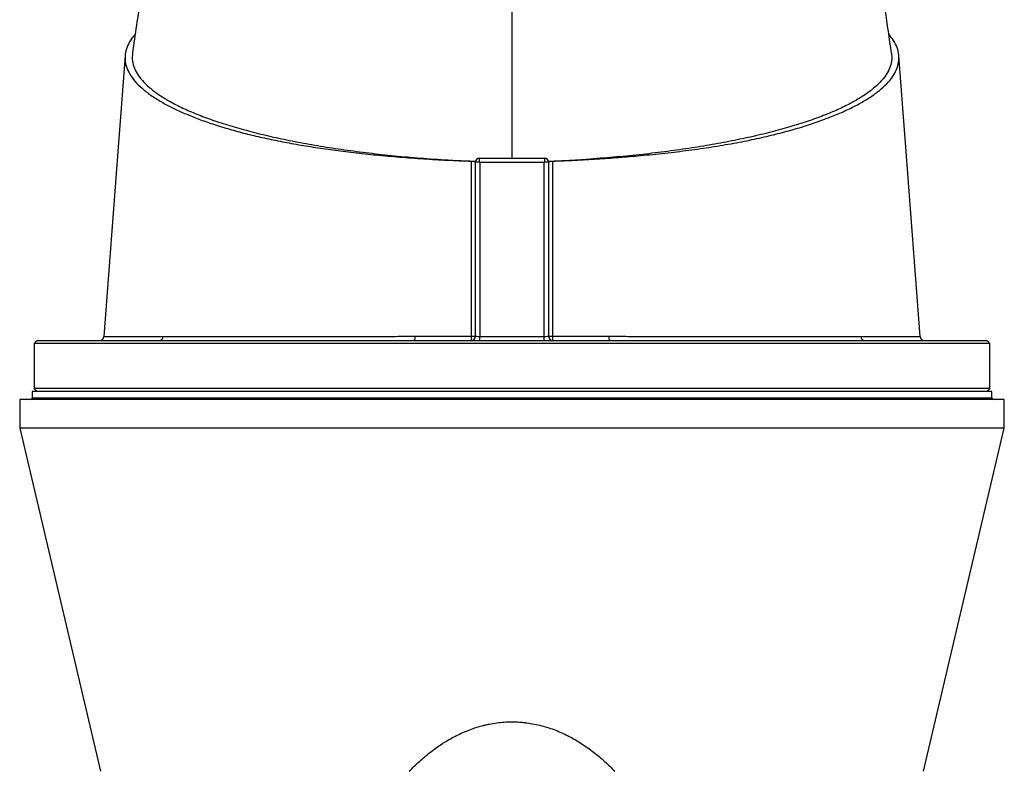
# Model space of a CAD drawing. Header units: millimetres. Extents: x 1225 to 2867, y 133 to 3867.
# Tile 8 of 10: x 1708 to 2383, y 2867 to 3382. Entities that reach past the tile are written whole.
import ezdxf

# ---------------------------------------------------------------- set-up
doc = ezdxf.new("R2010")
doc.units = ezdxf.units.MM

msp = doc.modelspace()

# ---------------------------------------------------------------- linework, layer by layer
at = {"color": 7, "linetype": 'Continuous', "lineweight": 25}
for p, q in [((2045.54, 3287), (2045.54, 3424.91)), ((2020.54, 3285.02), (2020.59, 3285.02)), ((2020.54, 3165), (2020.54, 3284.5)), ((2023.04, 3287), (2068.04, 3287)), ((2023.04, 3287), (2023.04, 3287)), ((2023.54, 3284.16), (2023.54, 3164.84)), ((2067.54, 3284.16), (2023.54, 3284.16)), ((2067.54, 3164.84), (2067.54, 3284.16)), ((2068.04, 3287), (2068.04, 3287)), ((2070.54, 3285.02), (2070.48, 3285.02)), ((2070.54, 3284.5), (2070.54, 3165)), ((1720.04, 3162), (1718.04, 3160)), ((1718.04, 3160), (1718.04, 3129)), ((2373.04, 3160), (1718.04, 3160)), ((1720.04, 3162), (2371.04, 3162)), ((2023.54, 3162), (2023.54, 3164.84)), ((2023.54, 3164.84), (2067.54, 3164.84)), ((2067.54, 3162), (2067.54, 3164.84)), ((2325.23, 3164.78), (2325.23, 3164.78)), ((2373.04, 3160), (2371.04, 3162)), ((2373.04, 3129), (2373.04, 3160)), ((1716.54, 3127), (1716.54, 3122.5)), ((2374.54, 3127), (1716.54, 3127)), ((1718.04, 3129), (1720.04, 3127)), ((2373.04, 3129), (1718.04, 3129)), ((2371.04, 3127), (2373.04, 3129)), ((2374.54, 3122.5), (2374.54, 3127)), ((1708.04, 3121.5), (1708.04, 3102)), ((2383.04, 3121.5), (1708.04, 3121.5)), ((2383.04, 3102), (2383.04, 3121.5)), ((1708.04, 3102), (1763.54, 2866.54)), ((2383.04, 3102), (1708.04, 3102)), ((2327.54, 2866.54), (2383.04, 3102))]:
    msp.add_line(p, q, dxfattribs=at)
at = {"color": 1, "linetype": 'Continuous', "lineweight": 25}
msp.add_line((2374.54, 3122.5), (1716.54, 3122.5), dxfattribs=at)
at = {"color": 7, "linetype": 'Continuous', "lineweight": 25, "flags": 128}
for points in [[(1780.28, 3357.37), (1775.55, 3294.64), (1765.75, 3164.78)], [(2325.33, 3164.78), (2315.53, 3294.64), (2310.79, 3357.36)]]:
    msp.add_lwpolyline(points, dxfattribs=at)
at = {"color": 7, "linetype": 'Continuous', "lineweight": 25}
for centre, radius, start, end in [((2023.04, 3284.5), 2.5, 90.03906, 179.88236), ((2023.04, 3284.5), 2.5, 90, 180), ((2068.03, 3284.5), 2.5, 0.11764, 89.96094), ((2068.04, 3284.5), 2.5, 0, 90), ((1762.75, 3165), 3, 270.09908, 356.0729), ((1803.65, 3164.76), 2.77, 274.41575, 0.37399), ((1974.9, 3164.22), 4.24, 328.39531, 9.22704), ((2017.54, 3165), 3, 270, 0), ((2008.45, 3164.24), 9.36, 346.14784, 4.50399), ((2018.43, 3247.68), 82.7, 269.54772, 271.45774), ((2073.54, 3165), 3, 180, 270), ((2072.64, 3247.68), 82.7, 268.54226, 270.45228), ((2082.62, 3164.24), 9.36, 175.49601, 193.85216), ((2116.17, 3164.22), 4.24, 170.77296, 211.60469), ((2287.42, 3164.76), 2.77, 179.62601, 265.58425), ((2328.32, 3165), 3, 183.87817, 269.98187), ((1715.54, 3122.5), 1, 270, 0), ((2375.54, 3122.5), 1, 180, 270)]:
    msp.add_arc(centre, radius, start, end, dxfattribs=at)
for centre, major_axis, ratio, start_param, end_param in [((2023.54, 3284), (3, -0.5), 0.050922, 1.579294, 3.097731), ((2023.54, 3284.5), (3, 0), 0.043613, 3.089233, 3.141593), ((2023.54, 3284), (-0.5, 3), 0.008488, 4.763336, 6.281773), ((2067.54, 3284), (0.5, 3), 0.008488, 0.001413, 1.519849), ((2067.54, 3284), (3, 0.5), 0.050922, 0.043862, 1.562299), ((2067.54, 3284.5), (3, 0), 0.043613, 0, 0.05236), ((2023.54, 3165), (3, 0), 0.052336, 3.141593, 4.712389), ((2067.54, 3165), (3, 0), 0.052336, 4.712389, 6.283185)]:
    msp.add_ellipse(centre, major_axis=major_axis, ratio=ratio, start_param=start_param, end_param=end_param, dxfattribs=at)
for points, knots in [([(1794.78, 3424.68), (1793.48, 3415.55), (1790.36, 3393.7), (1787.19, 3371.86), (1785.35, 3359.15)], [0, 0, 0, 0, 0.418192, 1, 1, 1, 1]), ([(2305.72, 3359.15), (2304.28, 3369.06), (2301.11, 3390.91), (2297.99, 3412.74), (2296.29, 3424.67)], [0, 0, 0, 0, 0.453567, 1, 1, 1, 1]), ([(1787.2, 3371.97), (1786.44, 3371.1), (1784.25, 3368.63), (1782.01, 3364.49), (1780.38, 3359.58), (1780.07, 3354.65), (1781.01, 3349.71), (1783.28, 3344.77), (1786.87, 3339.85), (1791.74, 3335), (1797.84, 3330.25), (1804.73, 3325.88), (1812.18, 3321.89), (1819.95, 3318.26), (1828.5, 3314.73), (1837.81, 3311.34), (1847.87, 3308.1), (1858.55, 3305.06), (1869.88, 3302.23), (1881.81, 3299.61), (1894.36, 3297.17), (1907.46, 3294.95), (1921.04, 3292.93), (1935.43, 3291.1), (1950.59, 3289.45), (1966.48, 3287.98), (1982.7, 3286.76), (1999.14, 3285.78), (2010.93, 3285.28), (2017.19, 3285.08), (2017.88, 3285.06)], [0, 0, 0, 0, 0.022453, 0.063879, 0.105349, 0.146772, 0.188058, 0.230013, 0.272112, 0.314263, 0.356366, 0.398324, 0.433144, 0.468086, 0.503079, 0.538059, 0.572969, 0.607768, 0.641691, 0.675742, 0.709863, 0.743988, 0.778047, 0.811974, 0.848609, 0.885343, 0.922098, 0.95881, 0.995427, 1, 1, 1, 1]), ([(2073.19, 3285.06), (2078.33, 3285.25), (2088.63, 3285.62), (2103.86, 3286.51), (2118.91, 3287.58), (2134.49, 3288.9), (2150.53, 3290.51), (2166.82, 3292.5), (2182.57, 3294.77), (2197.65, 3297.31), (2211.76, 3300.1), (2224.86, 3303.1), (2236.98, 3306.29), (2248.27, 3309.69), (2258.69, 3313.26), (2268.26, 3317.02), (2276.98, 3320.94), (2284.82, 3325.03), (2291.71, 3329.24), (2297.59, 3333.54), (2302.59, 3338.07), (2306.55, 3342.84), (2309.32, 3347.83), (2310.79, 3352.86), (2310.95, 3357.9), (2309.76, 3362.9), (2307.48, 3367.63), (2305, 3370.66), (2303.85, 3372.07)], [0, 0, 0, 0, 0.033877, 0.06781, 0.101768, 0.135679, 0.174703, 0.213873, 0.253082, 0.292231, 0.331237, 0.368707, 0.406296, 0.44394, 0.481556, 0.519047, 0.557279, 0.595617, 0.63399, 0.672325, 0.710553, 0.752752, 0.795099, 0.837497, 0.879845, 0.922045, 0.963681, 1, 1, 1, 1]), ([(1785.42, 3359.15), (1785.28, 3357.73), (1784.97, 3354.68), (1786.06, 3349.99), (1788.35, 3345.12), (1791.95, 3340.31), (1796.77, 3335.57), (1802.84, 3330.92), (1810.09, 3326.39), (1818.52, 3322), (1828.07, 3317.76), (1838.71, 3313.7), (1850.38, 3309.84), (1863.03, 3306.19), (1876.61, 3302.77), (1891.05, 3299.6), (1906.29, 3296.68), (1922.25, 3294.04), (1938.86, 3291.68), (1956.06, 3289.62), (1973.73, 3287.85), (1985.86, 3286.93), (1991.92, 3286.48)], [0, 0, 0, 0, 0.043786, 0.094112, 0.14444, 0.194766, 0.245094, 0.295421, 0.345748, 0.396075, 0.446403, 0.496729, 0.547057, 0.597383, 0.647711, 0.698037, 0.748365, 0.798692, 0.849019, 0.899346, 0.949673, 1, 1, 1, 1]), ([(2305.65, 3359.15), (2305.79, 3357.73), (2306.1, 3354.68), (2305.01, 3349.99), (2302.72, 3345.12), (2299.13, 3340.31), (2294.3, 3335.57), (2288.24, 3330.92), (2280.98, 3326.39), (2272.55, 3322), (2263, 3317.76), (2252.36, 3313.7), (2240.69, 3309.84), (2228.04, 3306.19), (2214.46, 3302.77), (2200.02, 3299.6), (2184.79, 3296.68), (2168.82, 3294.04), (2152.21, 3291.68), (2135.01, 3289.62), (2117.34, 3287.85), (2105.22, 3286.93), (2099.16, 3286.48)], [0, 0, 0, 0, 0.043786, 0.094112, 0.14444, 0.194766, 0.245094, 0.295421, 0.345748, 0.396075, 0.446403, 0.496729, 0.547057, 0.597383, 0.647711, 0.698037, 0.748365, 0.798692, 0.849019, 0.899346, 0.949673, 1, 1, 1, 1]), ([(1991.92, 3286.48), (1993.48, 3286.37), (1996.86, 3286.14), (2002.94, 3285.78), (2010.29, 3285.4), (2016.54, 3285.16), (2019.94, 3285.04), (2020.54, 3285.02)], [0.01980077, 0.01980077, 0.01980077, 0.01980077, 0.02502604, 0.03025132, 0.03547659, 0.04070186, 0.04180218, 0.04180218, 0.04180218, 0.04180218]), ([(2017.78, 3164.98), (2017.8, 3174.98), (2017.81, 3184.99), (2017.83, 3200), (2017.84, 3205.01), (2017.84, 3215.01), (2017.85, 3220.02), (2017.87, 3245.03), (2017.88, 3265.05), (2017.88, 3285.06)], [0, 0, 0, 0, 0.25, 0.25, 0.375, 0.375, 0.5, 0.5, 1, 1, 1, 1]), ([(2017.88, 3285.06), (2018.07, 3285.05), (2018.25, 3285.04), (2018.6, 3285.01), (2018.77, 3284.99), (2019.1, 3284.94), (2019.25, 3284.92), (2019.54, 3284.86), (2019.67, 3284.82), (2019.91, 3284.75), (2020.02, 3284.71), (2020.2, 3284.63), (2020.28, 3284.58), (2020.41, 3284.49), (2020.46, 3284.45), (2020.52, 3284.35), (2020.54, 3284.3), (2020.54, 3284.25)], [0, 0, 0, 0, 0.125, 0.125, 0.25, 0.25, 0.375, 0.375, 0.5, 0.5, 0.625, 0.625, 0.75, 0.75, 0.875, 0.875, 1, 1, 1, 1]), ([(2070.54, 3285.02), (2070.88, 3285.04), (2071.56, 3285.06), (2073.14, 3285.11), (2075.27, 3285.19), (2077.95, 3285.29), (2080.63, 3285.41), (2083.3, 3285.53), (2085.96, 3285.67), (2088.61, 3285.81), (2091.26, 3285.96), (2093.9, 3286.12), (2096.53, 3286.29), (2098.28, 3286.42), (2099.16, 3286.48)], [0, 0, 0, 0, 0.0353324, 0.0706757, 0.1637007, 0.2566618, 0.3495751, 0.4424569, 0.5353236, 0.6281914, 0.7210767, 0.8139957, 0.9069647, 1, 1, 1, 1]), ([(2070.54, 3284.25), (2070.54, 3284.35), (2070.6, 3284.44), (2070.85, 3284.63), (2071.04, 3284.71), (2071.4, 3284.82), (2071.53, 3284.86), (2071.81, 3284.92), (2071.97, 3284.94), (2072.3, 3284.99), (2072.47, 3285.01), (2072.82, 3285.04), (2073, 3285.05), (2073.19, 3285.06)], [0, 0, 0, 0, 0.25, 0.25, 0.5, 0.5, 0.625, 0.625, 0.75, 0.75, 0.875, 0.875, 1, 1, 1, 1]), ([(2073.19, 3285.06), (2073.19, 3265.05), (2073.2, 3245.03), (2073.22, 3220.02), (2073.23, 3215.01), (2073.24, 3205.01), (2073.24, 3200), (2073.26, 3184.99), (2073.27, 3174.98), (2073.29, 3164.98)], [0, 0, 0, 0, 0.5, 0.5, 0.625, 0.625, 0.75, 0.75, 1, 1, 1, 1]), ([(1806.42, 3164.78), (1811.14, 3164.78), (1816.23, 3164.79), (1827.1, 3164.8), (1832.89, 3164.8), (1845.17, 3164.81), (1851.66, 3164.82), (1860.23, 3164.82), (1861.96, 3164.83), (1865.48, 3164.83), (1867.25, 3164.83), (1872.62, 3164.83), (1876.25, 3164.84), (1887.33, 3164.84), (1894.95, 3164.85), (1910.65, 3164.85), (1918.73, 3164.86), (1931.2, 3164.87), (1935.42, 3164.87), (1943.97, 3164.87), (1948.28, 3164.88), (1956.97, 3164.88), (1961.35, 3164.88), (1967.97, 3164.89), (1970.19, 3164.89), (1974.63, 3164.9), (1976.85, 3164.9), (1979.08, 3164.9)], [0, 0, 0, 0, 0.125, 0.125, 0.25, 0.25, 0.375, 0.375, 0.40625, 0.40625, 0.4375, 0.4375, 0.5, 0.5, 0.625, 0.625, 0.75, 0.75, 0.8125, 0.8125, 0.875, 0.875, 0.9375, 0.9375, 0.96875, 0.96875, 1, 1, 1, 1]), ([(1979.08, 3164.9), (1985.48, 3164.91), (1991.9, 3164.92), (2004.81, 3164.95), (2011.29, 3164.97), (2017.78, 3164.98)], [0, 0, 0, 0, 0.5, 0.5, 1, 1, 1, 1]), ([(2073.29, 3164.98), (2079.79, 3164.97), (2086.26, 3164.95), (2099.17, 3164.92), (2105.59, 3164.91), (2111.99, 3164.9)], [0, 0, 0, 0, 0.5, 0.5, 1, 1, 1, 1]), ([(2111.99, 3164.9), (2114.22, 3164.9), (2116.44, 3164.9), (2120.86, 3164.89), (2123.06, 3164.89), (2129.64, 3164.88), (2133.98, 3164.88), (2146.87, 3164.87), (2155.3, 3164.87), (2171.84, 3164.86), (2179.95, 3164.86), (2189.87, 3164.85), (2191.84, 3164.85), (2195.77, 3164.85), (2197.71, 3164.85), (2203.48, 3164.84), (2207.25, 3164.84), (2218.34, 3164.83), (2225.43, 3164.83), (2239.02, 3164.82), (2245.51, 3164.81), (2254.79, 3164.81), (2257.81, 3164.8), (2263.7, 3164.8), (2266.55, 3164.8), (2272.05, 3164.79), (2274.71, 3164.79), (2279.83, 3164.79), (2282.29, 3164.78), (2284.65, 3164.78)], [0, 0, 0, 0, 0.03125, 0.03125, 0.0625, 0.0625, 0.125, 0.125, 0.25, 0.25, 0.375, 0.375, 0.40625, 0.40625, 0.4375, 0.4375, 0.5, 0.5, 0.625, 0.625, 0.75, 0.75, 0.8125, 0.8125, 0.875, 0.875, 0.9375, 0.9375, 1, 1, 1, 1]), ([(1975.06, 2866.54), (1977.32, 2868.88), (1979.66, 2871.15), (1984.49, 2875.53), (1986.99, 2877.64), (1992.17, 2881.67), (1994.86, 2883.6), (1998.35, 2885.87), (1999.06, 2886.31), (2000.48, 2887.19), (2001.2, 2887.62), (2003.36, 2888.89), (2004.82, 2889.69), (2009.25, 2892), (2012.29, 2893.4), (2018.53, 2895.85), (2021.73, 2896.91), (2025.87, 2898), (2026.7, 2898.21), (2028.38, 2898.6), (2029.22, 2898.78), (2031.76, 2899.28), (2033.46, 2899.56), (2038.56, 2900.24), (2041.98, 2900.47), (2047.14, 2900.48), (2048.86, 2900.43), (2051.45, 2900.26), (2052.32, 2900.19), (2054.04, 2900.02), (2054.9, 2899.92), (2059.18, 2899.36), (2062.54, 2898.7), (2069.13, 2896.98), (2072.36, 2895.92), (2078.73, 2893.43), (2081.79, 2892.02), (2087.72, 2888.93), (2090.58, 2887.25), (2096.12, 2883.66), (2098.81, 2881.74), (2102.72, 2878.7), (2104, 2877.66), (2106.53, 2875.54), (2107.76, 2874.46), (2111.41, 2871.16), (2113.75, 2868.88), (2116.01, 2866.54)], [0, 0, 0, 0, 0.0625, 0.0625, 0.125, 0.125, 0.1875, 0.1875, 0.203125, 0.203125, 0.21875, 0.21875, 0.25, 0.25, 0.3125, 0.3125, 0.375, 0.375, 0.390625, 0.390625, 0.40625, 0.40625, 0.4375, 0.4375, 0.5, 0.5, 0.53125, 0.53125, 0.546875, 0.546875, 0.5625, 0.5625, 0.625, 0.625, 0.6875, 0.6875, 0.75, 0.75, 0.8125, 0.8125, 0.875, 0.875, 0.90625, 0.90625, 0.9375, 0.9375, 1, 1, 1, 1])]:
    msp.add_open_spline(points, degree=3, knots=knots, dxfattribs=at)
at = {"color": 1, "linetype": 'Continuous', "lineweight": 25}
for points, knots in [([(1765.86, 3164.78), (1765.83, 3164.78), (1765.75, 3164.78), (1766.54, 3164.78), (1768.17, 3164.78), (1770.73, 3164.78), (1774.19, 3164.77), (1778.56, 3164.77), (1783.14, 3164.77), (1787.59, 3164.77), (1791.63, 3164.78), (1796.01, 3164.78), (1800.88, 3164.78), (1804.5, 3164.78), (1806.42, 3164.78)], [0, 0, 0, 0, 0.0437347, 0.1455129, 0.2473697, 0.3491479, 0.4538899, 0.5587175, 0.6634596, 0.7289122, 0.7943648, 0.8601528, 0.9259407, 1, 1, 1, 1]), ([(2284.65, 3164.78), (2286.34, 3164.78), (2289.73, 3164.78), (2294.42, 3164.78), (2298.83, 3164.78), (2303.58, 3164.77), (2308.46, 3164.77), (2313.2, 3164.77), (2317.22, 3164.77), (2320.47, 3164.78), (2322.95, 3164.78), (2324.52, 3164.78), (2325.29, 3164.78), (2325.25, 3164.78), (2325.23, 3164.78)], [0, 0, 0, 0, 0.0652054, 0.1304108, 0.1959477, 0.2614844, 0.3591712, 0.4569272, 0.5546139, 0.654909, 0.7552793, 0.8555744, 0.9506717, 1, 1, 1, 1])]:
    msp.add_open_spline(points, degree=3, knots=knots, dxfattribs=at)

doc.saveas('drawing.dxf')
